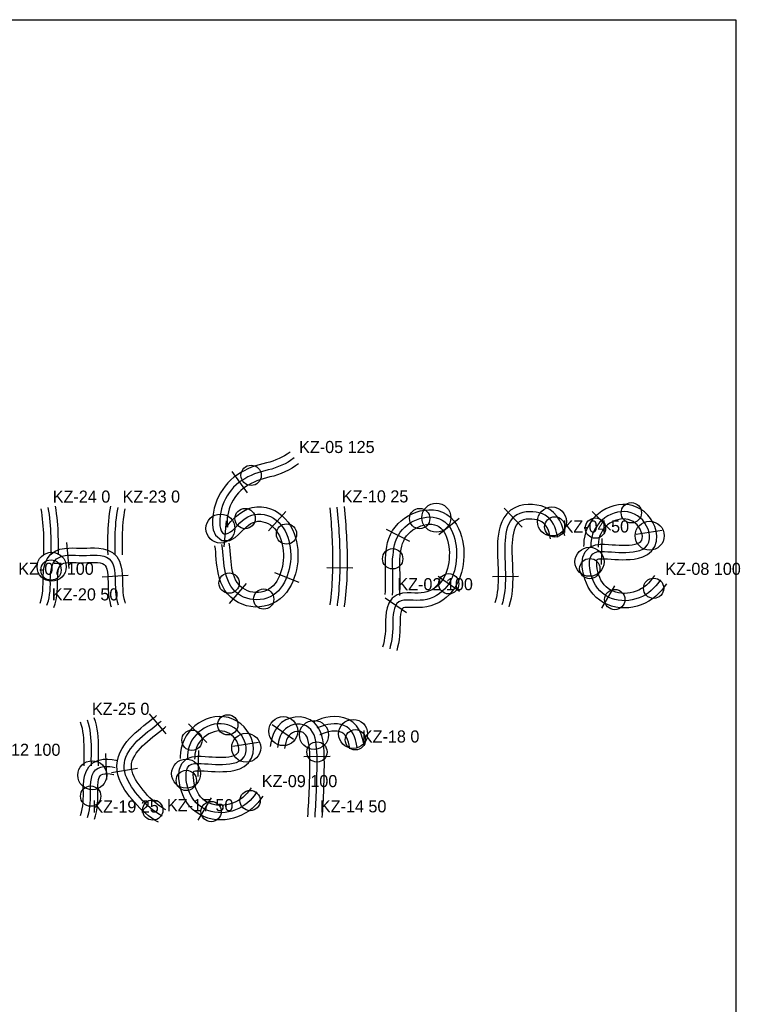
# Model space of a CAD drawing. Header units: millimetres. Extents: x 0 to 1378, y -121 to 1849.
# Tile 19 of 19: x 1080 to 1378, y 1441 to 1849. Entities that reach past the tile are written whole.
import ezdxf

# ---------------------------------------------------------------- set-up
doc = ezdxf.new("R2010")
doc.units = ezdxf.units.MM
for name, color, linetype in [('BEND_TIGHT', 4, 'Continuous'), ('CUT_25', 2, 'Continuous'), ('FRAME', 8, 'Continuous'), ('JOINT', 6, 'Continuous'), ('NEON_TEXT', 5, 'Continuous'), ('NOTES', 7, 'Continuous'), ('TUBE_6MM', 9, 'Continuous')]:
    doc.layers.add(name, color=color, linetype=linetype)

msp = doc.modelspace()

# ---------------------------------------------------------------- linework, layer by layer
at = {"layer": 'BEND_TIGHT'}
for centre in [(1175.51, 1660.23), (1173.01, 1642.36), (1245.21, 1642.33), (1332.73, 1644.73), (1301.08, 1638.91), (1317.88, 1638.41), (1190.14, 1635.97), (1234.04, 1625.71), (1092.76, 1621.07), (1315.54, 1621.64), (1166.4, 1615.67), (1257.21, 1615.38), (1341.95, 1613.51), (1180.71, 1609.06), (1325.87, 1608.86), (1165.87, 1557.03), (1151.05, 1550.65), (1218.62, 1550.86), (1202.74, 1545.81), (1148.72, 1534.03), (1109.16, 1527.54), (1175.07, 1525.73), (1134.83, 1521.8), (1158.96, 1521.18)]:
    msp.add_circle(centre, 4.2, dxfattribs=at)
at = {"layer": 'CUT_25'}
for p, q in [((1167.54, 1661.78), (1173.85, 1653.01)), ((1182.76, 1637.24), (1189.93, 1645.32)), ((1280.1, 1646.62), (1287.53, 1638.78)), ((1164.41, 1630.62), (1165.29, 1641.39)), ((1253.13, 1635.77), (1261.54, 1642.55)), ((1316.51, 1645.24), (1324.06, 1637.52)), ((1241.14, 1632.93), (1231.51, 1637.81)), ((1345.43, 1637.38), (1334.76, 1635.7)), ((1320.45, 1623.36), (1320.64, 1634.16)), ((1100.23, 1621.75), (1099.28, 1632.51)), ((1206.79, 1622.15), (1217.58, 1621.99)), ((1113.85, 1618.27), (1124.63, 1619)), ((1185.15, 1619.99), (1195.2, 1616.02)), ((1252.8, 1618.51), (1261.62, 1612.26)), ((1275.27, 1618.44), (1286.07, 1618.55)), ((1173.41, 1615.47), (1166.37, 1607.28)), ((1325.81, 1614.58), (1320.41, 1605.23)), ((1230.88, 1609.54), (1239.8, 1603.45)), ((1140.39, 1553.3), (1133.5, 1561.62)), ((1149.63, 1557.46), (1157.2, 1549.76)), ((1184.18, 1557.23), (1193.05, 1551.07)), ((1178.59, 1549.76), (1167.94, 1548.02)), ((1115.85, 1534.45), (1115.4, 1545.24)), ((1153.65, 1535.67), (1153.91, 1546.47)), ((1208.17, 1543.87), (1197.37, 1543.76)), ((1128.49, 1538.94), (1117.83, 1537.24)), ((1158.94, 1526.9), (1153.48, 1517.58))]:
    msp.add_line(p, q, dxfattribs=at)
at = {"layer": 'FRAME'}
msp.add_lwpolyline([(1376, 0), (1284.12, 0), (1082, 0), (879.88, 0), (788, 0), (788, 288.86), (788, 924.35), (788, 1559.83), (788, 1848.69), (879.88, 1848.69), (1082, 1848.69), (1284.12, 1848.69), (1376, 1848.69), (1376, 1559.83), (1376, 924.35), (1376, 288.86), (1376, 0)], dxfattribs=at)
at = {"layer": 'JOINT'}
for centre in [(1252.09, 1642.72), (1299.9, 1641.15), (1162.82, 1638.22), (1340.3, 1635.25), (1315.43, 1624.46), (1093.04, 1622.42), (1188.81, 1554.43), (1201.52, 1552.85), (1217.68, 1553.29), (1173.48, 1547.57), (1109.83, 1536.19), (1148.62, 1536.84)]:
    msp.add_circle(centre, 6, dxfattribs=at)
at = {"layer": 'NEON_TEXT'}
for points in [[(1193.36, 1667.46), (1191.83, 1666.33), (1190.78, 1665.67), (1189.57, 1665), (1188.26, 1664.38), (1186.89, 1663.83), (1185.5, 1663.3), (1184.08, 1662.85), (1182.62, 1662.47), (1181.17, 1662.11), (1179.72, 1661.71), (1178.29, 1661.29), (1176.88, 1660.81), (1175.51, 1660.23), (1174.19, 1659.55), (1172.9, 1658.85), (1171.65, 1658.08), (1170.46, 1657.23), (1169.34, 1656.29), (1168.29, 1655.27), (1167.33, 1654.17), (1166.44, 1653), (1165.64, 1651.77), (1164.93, 1650.49), (1164.27, 1649.18), (1163.72, 1647.81), (1163.28, 1646.4), (1162.97, 1644.97), (1162.72, 1643.54), (1162.57, 1642.11), (1162.52, 1640.73), (1162.6, 1639.41), (1162.82, 1638.22), (1163.19, 1637.22), (1163.73, 1636.47), (1164.41, 1636.04), (1165.21, 1635.98), (1166.08, 1636.26), (1166.99, 1636.83), (1167.92, 1637.62), (1168.87, 1638.55), (1169.83, 1639.55), (1170.84, 1640.55), (1171.89, 1641.5), (1173.01, 1642.36), (1174.2, 1643.09), (1175.46, 1643.65), (1176.77, 1644.03), (1178.13, 1644.22), (1179.5, 1644.22), (1180.88, 1644.04), (1182.22, 1643.68), (1183.52, 1643.15), (1184.76, 1642.48), (1185.91, 1641.66), (1186.97, 1640.72), (1187.93, 1639.67), (1188.78, 1638.51), (1189.52, 1637.28), (1190.14, 1635.97), (1190.66, 1634.61), (1191.08, 1633.21), (1191.41, 1631.78), (1191.65, 1630.32), (1191.83, 1628.86), (1191.89, 1627.37), (1191.87, 1625.89), (1191.76, 1624.41), (1191.57, 1622.94), (1191.29, 1621.48), (1190.89, 1620.06), (1190.44, 1618.66), (1189.9, 1617.3), (1189.27, 1615.98), (1188.54, 1614.73), (1187.71, 1613.56), (1186.77, 1612.49), (1185.73, 1611.53), (1184.59, 1610.69), (1183.36, 1610), (1182.06, 1609.45), (1180.71, 1609.06), (1179.31, 1608.82), (1177.89, 1608.74), (1176.47, 1608.81), (1175.06, 1609.02), (1173.69, 1609.39), (1172.37, 1609.89), (1171.11, 1610.54), (1169.94, 1611.33), (1168.87, 1612.24), (1167.92, 1613.28), (1167.1, 1614.43), (1166.4, 1615.67), (1165.82, 1616.99), (1165.34, 1618.36), (1164.97, 1619.78), (1164.67, 1621.22), (1164.41, 1622.68), (1164.23, 1624.16), (1164.09, 1625.64), (1163.97, 1627.11), (1163.88, 1628.64), (1163.72, 1630.13), (1163.46, 1631.61), (1163.46, 1631.61)], [(1091.49, 1646.93), (1091.74, 1645.45), (1091.96, 1643.97), (1092.14, 1642.48), (1092.3, 1640.99), (1092.42, 1639.5), (1092.52, 1638), (1092.59, 1636.5), (1092.65, 1635), (1092.68, 1633.5), (1092.7, 1632), (1092.7, 1630.5), (1092.69, 1629), (1092.67, 1627.5), (1092.67, 1627.35)], [(1120.36, 1646.95), (1120.08, 1645.48), (1119.84, 1644), (1119.65, 1642.51), (1119.49, 1641.02), (1119.37, 1639.52), (1119.28, 1638.02), (1119.22, 1636.53), (1119.18, 1635.03), (1119.16, 1633.53), (1119.15, 1632.03), (1119.16, 1630.53), (1119.18, 1629.03), (1119.2, 1627.53), (1119.21, 1627.35)], [(1211.01, 1647.03), (1211.15, 1645.54), (1211.29, 1644.04), (1211.42, 1642.55), (1211.54, 1641.05), (1211.65, 1639.56), (1211.75, 1638.06), (1211.84, 1636.56), (1211.93, 1635.07), (1212, 1633.57), (1212.07, 1632.07), (1212.12, 1630.57), (1212.16, 1629.07), (1212.19, 1627.57), (1212.21, 1626.07), (1212.21, 1624.57), (1212.2, 1623.07), (1212.18, 1621.57), (1212.14, 1620.07), (1212.09, 1618.57), (1212.02, 1617.07), (1211.94, 1615.58), (1211.84, 1614.08), (1211.72, 1612.58), (1211.59, 1611.09), (1211.44, 1609.6), (1211.27, 1608.11), (1211.08, 1606.62), (1211.03, 1606.24)], [(1233.99, 1610.72), (1234.07, 1612.22), (1234.12, 1613.72), (1234.14, 1615.22), (1234.14, 1616.72), (1234.12, 1618.22), (1234.1, 1619.72), (1234.07, 1621.22), (1234.04, 1622.72), (1234.03, 1624.22), (1234.04, 1625.71), (1234.19, 1627.18), (1234.33, 1628.65), (1234.54, 1630.1), (1234.83, 1631.52), (1235.23, 1632.9), (1235.75, 1634.23), (1236.39, 1635.49), (1237.16, 1636.68), (1238.04, 1637.79), (1239.04, 1638.8), (1240.13, 1639.71), (1241.31, 1640.53), (1242.56, 1641.24), (1243.86, 1641.84), (1245.21, 1642.33), (1246.59, 1642.7), (1247.98, 1642.93), (1249.38, 1643.02), (1250.76, 1642.95), (1252.09, 1642.72), (1253.37, 1642.3), (1254.57, 1641.71), (1255.66, 1640.95), (1256.64, 1640.02), (1257.5, 1638.96), (1258.23, 1637.79), (1258.84, 1636.52), (1259.35, 1635.18), (1259.75, 1633.79), (1260.06, 1632.36), (1260.29, 1630.91), (1260.5, 1629.45), (1260.48, 1627.97), (1260.46, 1626.49), (1260.36, 1625.01), (1260.19, 1623.55), (1259.91, 1622.1), (1259.56, 1620.68), (1259.11, 1619.29), (1258.58, 1617.93), (1257.94, 1616.63), (1257.21, 1615.38), (1256.38, 1614.21), (1255.45, 1613.12), (1254.43, 1612.13), (1253.32, 1611.24), (1252.13, 1610.46), (1250.87, 1609.81), (1249.55, 1609.3), (1248.19, 1608.91), (1246.79, 1608.66), (1245.38, 1608.53), (1243.97, 1608.5), (1242.57, 1608.54), (1241.2, 1608.6), (1239.89, 1608.62), (1238.67, 1608.54), (1237.56, 1608.3), (1236.6, 1607.86), (1235.81, 1607.18), (1235.2, 1606.29), (1234.76, 1605.21), (1234.46, 1603.99), (1234.28, 1602.66), (1234.17, 1601.26), (1234.11, 1599.82), (1234.09, 1598.37), (1234.06, 1596.87), (1233.99, 1595.37), (1233.85, 1593.88), (1233.66, 1592.39), (1233.39, 1590.92), (1233.07, 1589.45), (1232.81, 1588.43)], [(1302.29, 1634.58), (1301.82, 1636.62), (1301.5, 1637.73), (1301.08, 1638.91), (1300.55, 1640.07), (1299.9, 1641.15), (1299.11, 1642.13), (1298.17, 1642.98), (1297.11, 1643.69), (1295.93, 1644.26), (1294.66, 1644.68), (1293.32, 1644.97), (1291.95, 1645.14), (1290.57, 1645.18), (1289.2, 1645.09), (1287.87, 1644.87), (1286.61, 1644.49), (1285.44, 1643.95), (1284.39, 1643.25), (1283.47, 1642.38), (1282.7, 1641.36), (1282.06, 1640.2), (1281.56, 1638.95), (1281.17, 1637.61), (1280.87, 1636.22), (1280.66, 1634.79), (1280.5, 1633.33), (1280.38, 1631.86), (1280.36, 1630.36), (1280.37, 1628.87), (1280.39, 1627.37), (1280.45, 1625.87), (1280.51, 1624.37), (1280.57, 1622.87), (1280.62, 1621.37), (1280.66, 1619.88), (1280.68, 1618.38), (1280.66, 1616.88), (1280.62, 1615.38), (1280.53, 1613.88), (1280.39, 1612.39), (1280.19, 1610.9), (1279.93, 1609.42), (1279.59, 1607.96), (1279.22, 1606.67)], [(1344.78, 1617.06), (1343.62, 1615.44), (1342.86, 1614.5), (1341.95, 1613.51), (1340.92, 1612.55), (1339.79, 1611.65), (1338.57, 1610.85), (1337.29, 1610.15), (1335.94, 1609.56), (1334.55, 1609.09), (1333.13, 1608.73), (1331.68, 1608.5), (1330.21, 1608.39), (1328.75, 1608.41), (1327.3, 1608.57), (1325.87, 1608.86), (1324.48, 1609.3), (1323.15, 1609.88), (1321.9, 1610.61), (1320.74, 1611.47), (1319.68, 1612.46), (1318.74, 1613.57), (1317.92, 1614.77), (1317.22, 1616.05), (1316.64, 1617.4), (1316.16, 1618.79), (1315.8, 1620.21), (1315.54, 1621.64), (1315.41, 1623.07), (1315.43, 1624.46), (1315.63, 1625.75), (1316.06, 1626.89), (1316.75, 1627.79), (1317.72, 1628.38), (1318.9, 1628.67), (1320.22, 1628.76), (1321.63, 1628.74), (1323.08, 1628.65), (1324.55, 1628.55), (1326.04, 1628.45), (1327.54, 1628.38), (1329.03, 1628.33), (1330.52, 1628.35), (1332, 1628.42), (1333.46, 1628.56), (1334.89, 1628.81), (1336.24, 1629.2), (1337.49, 1629.76), (1338.56, 1630.52), (1339.41, 1631.49), (1339.99, 1632.63), (1340.28, 1633.91), (1340.3, 1635.25), (1340.08, 1636.62), (1339.66, 1637.96), (1339.07, 1639.26), (1338.32, 1640.49), (1337.44, 1641.62), (1336.42, 1642.63), (1335.29, 1643.5), (1334.05, 1644.2), (1332.73, 1644.73), (1331.34, 1645.07), (1329.92, 1645.21), (1328.49, 1645.18), (1327.06, 1644.97), (1325.66, 1644.6), (1324.3, 1644.08), (1323.01, 1643.43), (1321.78, 1642.64), (1320.64, 1641.73), (1319.6, 1640.72), (1318.68, 1639.6), (1317.88, 1638.41), (1317.23, 1637.14), (1316.73, 1635.85), (1316.37, 1634.56), (1316.16, 1633.34), (1316.05, 1632.28), (1315.98, 1630.7)], [(1091.1, 1606.5), (1091.69, 1608.39), (1091.97, 1609.57), (1092.19, 1610.9), (1092.35, 1612.32), (1092.43, 1613.77), (1092.49, 1615.24), (1092.48, 1616.73), (1092.51, 1618.2), (1092.59, 1619.66), (1092.76, 1621.07), (1093.04, 1622.42), (1093.49, 1623.66), (1094.14, 1624.75), (1095.01, 1625.65), (1096.07, 1626.31), (1097.28, 1626.76), (1098.61, 1627.03), (1100.02, 1627.15), (1101.47, 1627.18), (1102.94, 1627.16), (1104.42, 1627.08), (1105.92, 1627.05), (1107.41, 1627.1), (1108.89, 1627.19), (1110.36, 1627.22), (1111.81, 1627.19), (1113.21, 1627.06), (1114.54, 1626.78), (1115.74, 1626.32), (1116.79, 1625.64), (1117.64, 1624.73), (1118.28, 1623.63), (1118.72, 1622.38), (1119, 1621.03), (1119.18, 1619.61), (1119.28, 1618.15), (1119.33, 1616.67), (1119.34, 1615.18), (1119.4, 1613.69), (1119.48, 1612.2), (1119.62, 1610.74), (1119.82, 1609.34), (1120.09, 1608.09), (1120.48, 1606.62)], [(1107.68, 1559.15), (1108.14, 1557.72), (1108.51, 1556.27), (1108.8, 1554.8), (1109.01, 1553.32), (1109.16, 1551.82), (1109.26, 1550.33), (1109.31, 1548.83), (1109.33, 1547.33), (1109.32, 1545.83), (1109.31, 1544.33), (1109.3, 1542.83), (1109.31, 1541.33), (1109.32, 1540.11)], [(1138.69, 1519.3), (1136.92, 1520.35), (1135.92, 1521.01), (1134.83, 1521.8), (1133.75, 1522.76), (1132.67, 1523.7), (1131.63, 1524.71), (1130.6, 1525.75), (1129.62, 1526.86), (1128.66, 1527.97), (1127.74, 1529.1), (1126.86, 1530.26), (1126.05, 1531.43), (1125.3, 1532.62), (1124.63, 1533.83), (1124.05, 1535.05), (1123.59, 1536.28), (1123.25, 1537.53), (1123.05, 1538.77), (1123, 1540.02), (1123.1, 1541.26), (1123.35, 1542.48), (1123.74, 1543.69), (1124.27, 1544.87), (1124.92, 1546.02), (1125.68, 1547.14), (1126.53, 1548.24), (1127.45, 1549.3), (1128.42, 1550.36), (1129.47, 1551.36), (1130.57, 1552.33), (1131.71, 1553.29), (1132.84, 1554.24), (1134.04, 1555.15), (1135.22, 1556.07), (1136.39, 1557.01), (1137.55, 1557.96), (1138.32, 1558.62)], [(1177.92, 1529.27), (1176.75, 1527.65), (1175.99, 1526.72), (1175.07, 1525.73), (1174.03, 1524.77), (1172.89, 1523.89), (1171.67, 1523.09), (1170.38, 1522.4), (1169.04, 1521.82), (1167.64, 1521.35), (1166.22, 1521.01), (1164.76, 1520.78), (1163.3, 1520.68), (1161.84, 1520.71), (1160.38, 1520.88), (1158.96, 1521.18), (1157.57, 1521.62), (1156.25, 1522.21), (1155, 1522.95), (1153.85, 1523.82), (1152.8, 1524.81), (1151.87, 1525.93), (1151.06, 1527.14), (1150.36, 1528.42), (1149.79, 1529.77), (1149.32, 1531.17), (1148.96, 1532.59), (1148.72, 1534.03), (1148.59, 1535.45), (1148.62, 1536.84), (1148.83, 1538.13), (1149.26, 1539.26), (1149.95, 1540.15), (1150.93, 1540.72), (1152.11, 1541), (1153.43, 1541.08), (1154.84, 1541.04), (1156.29, 1540.95), (1157.76, 1540.85), (1159.25, 1540.76), (1160.75, 1540.68), (1162.24, 1540.64), (1163.73, 1540.67), (1165.21, 1540.73), (1166.67, 1540.88), (1168.1, 1541.13), (1169.45, 1541.52), (1170.69, 1542.08), (1171.77, 1542.84), (1172.62, 1543.81), (1173.19, 1544.96), (1173.47, 1546.23), (1173.48, 1547.57), (1173.26, 1548.94), (1172.83, 1550.28), (1172.23, 1551.58), (1171.48, 1552.8), (1170.59, 1553.93), (1169.57, 1554.94), (1168.44, 1555.8), (1167.2, 1556.51), (1165.87, 1557.03), (1164.49, 1557.36), (1163.06, 1557.5), (1161.63, 1557.46), (1160.2, 1557.25), (1158.8, 1556.87), (1157.45, 1556.35), (1156.15, 1555.68), (1154.93, 1554.89), (1153.8, 1553.98), (1152.76, 1552.96), (1151.84, 1551.85), (1151.05, 1550.65), (1150.39, 1549.39), (1149.89, 1548.09), (1149.54, 1546.81), (1149.32, 1545.6), (1149.21, 1544.56), (1149.14, 1543.02)], [(1201.96, 1518.83), (1202.05, 1520.33), (1202.15, 1521.83), (1202.24, 1523.33), (1202.32, 1524.82), (1202.4, 1526.32), (1202.47, 1527.82), (1202.53, 1529.32), (1202.59, 1530.82), (1202.64, 1532.32), (1202.69, 1533.82), (1202.72, 1535.32), (1202.75, 1536.81), (1202.77, 1538.31), (1202.79, 1539.81), (1202.79, 1541.31), (1202.78, 1542.81), (1202.77, 1544.31), (1202.74, 1545.81), (1202.58, 1547.28), (1202.44, 1548.74), (1202.24, 1550.17), (1201.94, 1551.55), (1201.52, 1552.85), (1200.94, 1554.05), (1200.2, 1555.09), (1199.29, 1555.96), (1198.22, 1556.61), (1197.03, 1557.06), (1195.76, 1557.29), (1194.45, 1557.3), (1193.14, 1557.11), (1191.89, 1556.71), (1190.73, 1556.12), (1189.69, 1555.35), (1188.81, 1554.43), (1188.09, 1553.39), (1187.53, 1552.28), (1187.11, 1551.17), (1186.82, 1550.1), (1186.63, 1549.17), (1186.39, 1547.66)], [(1219.3, 1547.72), (1218.91, 1549.72), (1218.62, 1550.86), (1218.22, 1552.09), (1217.68, 1553.29), (1216.99, 1554.41), (1216.11, 1555.39), (1215.07, 1556.18), (1213.89, 1556.79), (1212.6, 1557.19), (1211.24, 1557.4), (1209.86, 1557.45), (1208.5, 1557.36), (1207.19, 1557.14), (1205.97, 1556.84), (1204.89, 1556.49), (1204.01, 1556.15), (1202.74, 1555.6)], [(1107.84, 1518.76), (1108.37, 1520.67), (1108.63, 1521.86), (1108.84, 1523.2), (1108.99, 1524.62), (1109.08, 1526.08), (1109.16, 1527.54), (1109.13, 1529.04), (1109.12, 1530.53), (1109.15, 1532), (1109.25, 1533.46), (1109.46, 1534.87), (1109.83, 1536.19), (1110.4, 1537.37), (1111.19, 1538.36), (1112.21, 1539.1), (1113.38, 1539.57), (1114.63, 1539.8), (1115.87, 1539.85), (1117.02, 1539.78), (1117.99, 1539.66), (1119.3, 1539.43)]]:
    msp.add_lwpolyline(points, dxfattribs=at)
at = {"layer": 'TUBE_6MM'}
for points in [[(1191.59, 1669.88), (1190.44, 1669.03), (1189.35, 1668.31), (1188.22, 1667.68), (1187.04, 1667.13), (1185.75, 1666.61), (1184.46, 1666.12), (1183.18, 1665.72), (1181.82, 1665.36), (1180.34, 1664.99), (1178.84, 1664.58), (1177.3, 1664.13), (1175.72, 1663.57), (1174.14, 1662.9), (1172.69, 1662.15), (1171.26, 1661.37), (1169.82, 1660.46), (1168.43, 1659.44), (1167.12, 1658.31), (1165.9, 1657.09), (1164.78, 1655.77), (1163.76, 1654.38), (1162.86, 1652.94), (1162.06, 1651.47), (1161.33, 1649.92), (1160.72, 1648.28), (1160.26, 1646.61), (1159.92, 1644.95), (1159.67, 1643.28), (1159.55, 1641.55), (1159.58, 1639.73), (1159.86, 1637.75), (1160.79, 1635.43), (1163.35, 1633.25), (1166.71, 1633.31), (1168.87, 1634.5), (1170.28, 1635.74), (1171.42, 1636.87), (1172.44, 1637.91), (1173.41, 1638.83), (1174.37, 1639.62), (1175.33, 1640.26), (1176.3, 1640.74), (1177.3, 1641.06), (1178.31, 1641.22), (1179.35, 1641.22), (1180.41, 1641.06), (1181.47, 1640.75), (1182.5, 1640.29), (1183.47, 1639.71), (1184.38, 1639.01), (1185.21, 1638.21), (1185.95, 1637.3), (1186.61, 1636.3), (1187.18, 1635.22), (1187.66, 1634.07), (1188.06, 1632.86), (1188.37, 1631.6), (1188.62, 1630.29), (1188.8, 1628.98), (1188.88, 1627.69), (1188.88, 1626.37), (1188.8, 1625.05), (1188.65, 1623.73), (1188.42, 1622.46), (1188.09, 1621.2), (1187.69, 1619.92), (1187.23, 1618.7), (1186.69, 1617.55), (1186.08, 1616.47), (1185.39, 1615.48), (1184.63, 1614.59), (1183.79, 1613.82), (1182.87, 1613.16), (1181.89, 1612.63), (1180.83, 1612.22), (1179.73, 1611.94), (1178.59, 1611.79), (1177.43, 1611.77), (1176.27, 1611.87), (1175.13, 1612.11), (1174.03, 1612.47), (1172.99, 1612.95), (1172.03, 1613.54), (1171.15, 1614.24), (1170.37, 1615.05), (1169.69, 1615.96), (1169.11, 1616.97), (1168.62, 1618.07), (1168.21, 1619.26), (1167.87, 1620.52), (1167.6, 1621.86), (1167.36, 1623.21), (1167.21, 1624.58), (1167.07, 1626.03), (1166.95, 1627.48), (1166.85, 1629.02), (1166.67, 1630.67), (1166.42, 1632.12)], [(1195.14, 1665.04), (1193.87, 1664.11), (1192.46, 1663.18), (1190.96, 1662.35), (1189.44, 1661.63), (1187.94, 1661.02), (1186.43, 1660.45), (1184.84, 1659.95), (1183.3, 1659.55), (1181.87, 1659.19), (1180.48, 1658.81), (1179.14, 1658.41), (1177.89, 1657.98), (1176.71, 1657.47), (1175.5, 1656.85), (1174.29, 1656.19), (1173.2, 1655.5), (1172.17, 1654.74), (1171.2, 1653.92), (1170.31, 1653.02), (1169.49, 1652.05), (1168.73, 1651.02), (1168.04, 1649.92), (1167.41, 1648.76), (1166.86, 1647.6), (1166.43, 1646.42), (1166.09, 1645.2), (1165.83, 1643.92), (1165.64, 1642.63), (1165.55, 1641.37), (1165.56, 1640.19), (1165.68, 1639.21), (1165.79, 1638.73), (1165.37, 1638.89), (1164.92, 1639.04), (1165.34, 1639.35), (1166.17, 1640.1), (1167.15, 1641.1), (1168.24, 1642.2), (1169.44, 1643.33), (1170.8, 1644.45), (1172.34, 1645.46), (1174.05, 1646.31), (1175.91, 1646.9), (1177.85, 1647.21), (1179.81, 1647.2), (1181.71, 1646.91), (1183.53, 1646.38), (1185.25, 1645.63), (1186.85, 1644.68), (1188.31, 1643.54), (1189.63, 1642.26), (1190.78, 1640.85), (1191.77, 1639.35), (1192.6, 1637.78), (1193.28, 1636.17), (1193.82, 1634.53), (1194.24, 1632.88), (1194.54, 1631.24), (1194.77, 1629.58), (1194.88, 1627.88), (1194.88, 1626.2), (1194.78, 1624.52), (1194.58, 1622.86), (1194.28, 1621.18), (1193.86, 1619.54), (1193.36, 1617.96), (1192.76, 1616.37), (1192.03, 1614.8), (1191.16, 1613.27), (1190.14, 1611.81), (1188.94, 1610.42), (1187.57, 1609.16), (1186.05, 1608.07), (1184.41, 1607.18), (1182.67, 1606.51), (1180.87, 1606.05), (1179.04, 1605.8), (1177.2, 1605.77), (1175.38, 1605.94), (1173.59, 1606.31), (1171.84, 1606.88), (1170.16, 1607.66), (1168.57, 1608.63), (1167.11, 1609.81), (1165.8, 1611.16), (1164.69, 1612.65), (1163.77, 1614.23), (1163.03, 1615.87), (1162.47, 1617.51), (1162.03, 1619.15), (1161.7, 1620.74), (1161.42, 1622.35), (1161.24, 1623.96), (1161.1, 1625.5), (1160.97, 1627.04), (1160.88, 1628.5), (1160.73, 1629.83), (1160.51, 1631.11)], [(1088.53, 1646.43), (1088.78, 1644.98), (1088.99, 1643.57), (1089.16, 1642.14), (1089.31, 1640.71), (1089.43, 1639.27), (1089.53, 1637.83), (1089.6, 1636.37), (1089.65, 1634.92), (1089.68, 1633.45), (1089.7, 1631.98), (1089.7, 1630.51), (1089.69, 1629.03), (1089.67, 1627.54), (1089.67, 1627.39)], [(1094.44, 1647.44), (1094.7, 1645.93), (1094.93, 1644.37), (1095.12, 1642.82), (1095.28, 1641.27), (1095.41, 1639.72), (1095.52, 1638.17), (1095.59, 1636.63), (1095.65, 1635.09), (1095.68, 1633.55), (1095.7, 1632.02), (1095.7, 1630.49), (1095.69, 1628.97), (1095.67, 1627.46), (1095.67, 1627.31)], [(1117.41, 1647.51), (1117.12, 1645.99), (1116.87, 1644.43), (1116.67, 1642.86), (1116.5, 1641.29), (1116.38, 1639.73), (1116.28, 1638.18), (1116.22, 1636.63), (1116.18, 1635.09), (1116.16, 1633.55), (1116.15, 1632.02), (1116.16, 1630.5), (1116.18, 1628.99), (1116.2, 1627.48), (1116.21, 1627.3)], [(1123.3, 1646.39), (1123.03, 1644.96), (1122.81, 1643.57), (1122.63, 1642.16), (1122.48, 1640.74), (1122.36, 1639.31), (1122.28, 1637.87), (1122.22, 1636.42), (1122.18, 1634.97), (1122.16, 1633.5), (1122.15, 1632.03), (1122.16, 1630.55), (1122.18, 1629.07), (1122.2, 1627.57), (1122.21, 1627.39)], [(1208.02, 1646.74), (1208.17, 1645.26), (1208.3, 1643.78), (1208.43, 1642.3), (1208.55, 1640.82), (1208.66, 1639.34), (1208.76, 1637.86), (1208.85, 1636.39), (1208.93, 1634.91), (1209.01, 1633.43), (1209.07, 1631.95), (1209.12, 1630.48), (1209.16, 1629), (1209.19, 1627.52), (1209.21, 1626.05), (1209.21, 1624.58), (1209.2, 1623.1), (1209.18, 1621.63), (1209.14, 1620.16), (1209.09, 1618.69), (1209.03, 1617.22), (1208.94, 1615.76), (1208.85, 1614.3), (1208.73, 1612.83), (1208.6, 1611.38), (1208.45, 1609.92), (1208.29, 1608.47), (1208.1, 1607), (1208.05, 1606.63)], [(1214, 1647.31), (1214.14, 1645.81), (1214.28, 1644.31), (1214.41, 1642.8), (1214.53, 1641.28), (1214.64, 1639.77), (1214.74, 1638.26), (1214.84, 1636.74), (1214.92, 1635.22), (1215, 1633.7), (1215.06, 1632.18), (1215.12, 1630.66), (1215.16, 1629.14), (1215.19, 1627.62), (1215.21, 1626.09), (1215.21, 1624.57), (1215.2, 1623.04), (1215.18, 1621.51), (1215.14, 1619.98), (1215.09, 1618.45), (1215.02, 1616.92), (1214.93, 1615.39), (1214.83, 1613.86), (1214.71, 1612.33), (1214.57, 1610.8), (1214.42, 1609.27), (1214.24, 1607.75), (1214.05, 1606.24), (1214, 1605.85)], [(1230.99, 1610.89), (1231.07, 1612.35), (1231.12, 1613.79), (1231.14, 1615.24), (1231.14, 1616.7), (1231.12, 1618.18), (1231.1, 1619.66), (1231.07, 1621.16), (1231.04, 1622.68), (1231.03, 1624.22), (1231.05, 1625.88), (1231.21, 1627.5), (1231.36, 1629.07), (1231.61, 1630.73), (1231.97, 1632.4), (1232.48, 1634.09), (1233.16, 1635.76), (1234.03, 1637.36), (1235.06, 1638.86), (1236.25, 1640.24), (1237.57, 1641.47), (1238.98, 1642.56), (1240.48, 1643.51), (1242.05, 1644.31), (1243.69, 1644.97), (1245.4, 1645.49), (1247.16, 1645.84), (1248.99, 1646), (1250.86, 1645.95), (1252.78, 1645.64), (1254.67, 1645.01), (1256.43, 1644.07), (1258, 1642.87), (1259.34, 1641.46), (1260.44, 1639.92), (1261.31, 1638.3), (1262, 1636.66), (1262.52, 1635), (1262.92, 1633.34), (1263.19, 1631.74), (1263.44, 1630.03), (1263.48, 1628.29), (1263.46, 1626.68), (1263.37, 1625.04), (1263.19, 1623.37), (1262.89, 1621.7), (1262.49, 1620.06), (1261.99, 1618.44), (1261.37, 1616.84), (1260.62, 1615.27), (1259.73, 1613.75), (1258.69, 1612.31), (1257.52, 1610.96), (1256.22, 1609.72), (1254.79, 1608.61), (1253.24, 1607.66), (1251.6, 1606.88), (1249.89, 1606.27), (1248.14, 1605.86), (1246.39, 1605.61), (1244.68, 1605.51), (1243.04, 1605.52), (1241.51, 1605.58), (1240.16, 1605.61), (1239.11, 1605.57), (1238.43, 1605.4), (1238.06, 1605.17), (1237.79, 1604.72), (1237.52, 1603.88), (1237.32, 1602.75), (1237.19, 1601.45), (1237.12, 1600.07), (1237.09, 1598.63), (1237.07, 1597.09), (1237, 1595.5), (1236.87, 1593.88), (1236.66, 1592.26), (1236.39, 1590.66), (1236.06, 1589.09), (1235.73, 1587.72)], [(1305.21, 1635.26), (1304.86, 1636.76), (1304.44, 1638.36), (1303.86, 1640.04), (1303.05, 1641.74), (1301.96, 1643.37), (1300.59, 1644.83), (1298.99, 1646.04), (1297.25, 1646.95), (1295.45, 1647.57), (1293.64, 1647.95), (1291.85, 1648.14), (1290.05, 1648.15), (1288.22, 1647.97), (1286.37, 1647.55), (1284.52, 1646.83), (1282.77, 1645.77), (1281.22, 1644.35), (1280.02, 1642.7), (1279.15, 1640.99), (1278.53, 1639.27), (1278.09, 1637.58), (1277.8, 1635.92), (1277.59, 1634.31), (1277.44, 1632.7), (1277.36, 1631.06), (1277.36, 1629.47), (1277.38, 1627.93), (1277.42, 1626.38), (1277.49, 1624.87), (1277.55, 1623.37), (1277.6, 1621.89), (1277.65, 1620.42), (1277.67, 1618.97), (1277.67, 1617.53), (1277.64, 1616.1), (1277.57, 1614.69), (1277.46, 1613.29), (1277.3, 1611.92), (1277.09, 1610.57), (1276.81, 1609.25), (1276.45, 1607.89), (1276.34, 1607.49)], [(1342.34, 1618.81), (1341.5, 1617.64), (1340.69, 1616.59), (1339.84, 1615.65), (1338.94, 1614.8), (1337.96, 1614.04), (1336.93, 1613.37), (1335.83, 1612.79), (1334.69, 1612.3), (1333.51, 1611.92), (1332.3, 1611.64), (1331.08, 1611.46), (1329.85, 1611.4), (1328.64, 1611.44), (1327.44, 1611.6), (1326.29, 1611.88), (1325.19, 1612.27), (1324.15, 1612.77), (1323.18, 1613.39), (1322.3, 1614.12), (1321.51, 1614.95), (1320.8, 1615.88), (1320.18, 1616.91), (1319.64, 1618.01), (1319.2, 1619.18), (1318.85, 1620.39), (1318.59, 1621.61), (1318.45, 1622.82), (1318.42, 1623.96), (1318.52, 1624.88), (1318.67, 1625.38), (1318.82, 1625.54), (1319.27, 1625.67), (1320.2, 1625.75), (1321.45, 1625.74), (1322.85, 1625.66), (1324.34, 1625.55), (1325.86, 1625.46), (1327.41, 1625.38), (1329.01, 1625.33), (1330.63, 1625.36), (1332.25, 1625.43), (1333.95, 1625.6), (1335.71, 1625.93), (1337.55, 1626.5), (1339.41, 1627.45), (1341.13, 1628.9), (1342.44, 1630.83), (1343.15, 1633), (1343.29, 1635.16), (1343.03, 1637.17), (1342.46, 1639.04), (1341.67, 1640.76), (1340.68, 1642.35), (1339.49, 1643.81), (1338.11, 1645.11), (1336.55, 1646.23), (1334.84, 1647.12), (1333.01, 1647.75), (1331.13, 1648.1), (1329.23, 1648.2), (1327.36, 1648.05), (1325.54, 1647.68), (1323.8, 1647.11), (1322.15, 1646.35), (1320.58, 1645.44), (1319.13, 1644.36), (1317.79, 1643.14), (1316.58, 1641.77), (1315.52, 1640.27), (1314.64, 1638.66), (1313.95, 1636.96), (1313.44, 1635.2), (1313.15, 1633.42), (1313.03, 1631.75), (1312.99, 1630.82)], [(1299.37, 1633.9), (1299.04, 1635.31), (1298.7, 1636.62), (1298.3, 1637.77), (1297.83, 1638.78), (1297.25, 1639.65), (1296.58, 1640.37), (1295.79, 1640.96), (1294.88, 1641.43), (1293.85, 1641.79), (1292.72, 1642.02), (1291.52, 1642.15), (1290.33, 1642.16), (1289.18, 1642.04), (1288.11, 1641.81), (1287.17, 1641.44), (1286.36, 1640.96), (1285.69, 1640.36), (1285.14, 1639.58), (1284.66, 1638.62), (1284.26, 1637.52), (1283.96, 1636.31), (1283.73, 1635.01), (1283.56, 1633.65), (1283.42, 1632.28), (1283.36, 1630.92), (1283.36, 1629.5), (1283.38, 1628.05), (1283.42, 1626.59), (1283.48, 1625.11), (1283.54, 1623.61), (1283.6, 1622.09), (1283.64, 1620.56), (1283.67, 1619.02), (1283.67, 1617.46), (1283.63, 1615.89), (1283.56, 1614.31), (1283.43, 1612.71), (1283.25, 1611.1), (1282.99, 1609.49), (1282.65, 1607.87), (1282.25, 1606.34), (1282.11, 1605.85)], [(1347.22, 1615.32), (1346.31, 1614.05), (1345.29, 1612.73), (1344.12, 1611.44), (1342.84, 1610.24), (1341.45, 1609.16), (1339.97, 1608.2), (1338.41, 1607.37), (1336.79, 1606.68), (1335.12, 1606.14), (1333.41, 1605.74), (1331.67, 1605.49), (1329.9, 1605.4), (1328.12, 1605.46), (1326.34, 1605.7), (1324.58, 1606.12), (1322.86, 1606.74), (1321.21, 1607.54), (1319.65, 1608.54), (1318.22, 1609.72), (1316.94, 1611.05), (1315.84, 1612.5), (1314.91, 1614.04), (1314.13, 1615.64), (1313.51, 1617.27), (1313.03, 1618.94), (1312.67, 1620.65), (1312.46, 1622.41), (1312.43, 1624.27), (1312.7, 1626.32), (1313.61, 1628.61), (1315.53, 1630.56), (1317.85, 1631.5), (1319.89, 1631.75), (1321.64, 1631.74), (1323.23, 1631.65), (1324.74, 1631.54), (1326.21, 1631.45), (1327.66, 1631.37), (1329.06, 1631.33), (1330.44, 1631.35), (1331.82, 1631.41), (1333.1, 1631.54), (1334.28, 1631.75), (1335.31, 1632.06), (1336.12, 1632.46), (1336.68, 1632.93), (1337.05, 1633.46), (1337.25, 1634.12), (1337.3, 1634.95), (1337.16, 1635.9), (1336.86, 1636.9), (1336.39, 1637.9), (1335.79, 1638.86), (1335.09, 1639.73), (1334.29, 1640.48), (1333.42, 1641.11), (1332.47, 1641.6), (1331.47, 1641.95), (1330.42, 1642.15), (1329.32, 1642.2), (1328.21, 1642.11), (1327.09, 1641.88), (1325.98, 1641.52), (1324.91, 1641.03), (1323.89, 1640.43), (1322.94, 1639.73), (1322.06, 1638.93), (1321.29, 1638.05), (1320.61, 1637.1), (1320.06, 1636.08), (1319.62, 1635.01), (1319.3, 1633.89), (1319.11, 1632.71), (1319.01, 1631.38), (1318.98, 1630.57)], [(1236.98, 1610.56), (1237.07, 1612.09), (1237.12, 1613.65), (1237.14, 1615.2), (1237.14, 1616.74), (1237.12, 1618.26), (1237.1, 1619.78), (1237.07, 1621.27), (1237.04, 1622.75), (1237.03, 1624.22), (1237.04, 1625.56), (1237.18, 1626.92), (1237.31, 1628.34), (1237.51, 1629.65), (1237.78, 1630.9), (1238.13, 1632.09), (1238.59, 1633.2), (1239.14, 1634.23), (1239.81, 1635.19), (1240.58, 1636.09), (1241.45, 1636.9), (1242.41, 1637.64), (1243.45, 1638.29), (1244.54, 1638.85), (1245.68, 1639.31), (1246.85, 1639.66), (1248.02, 1639.9), (1249.18, 1640.01), (1250.3, 1639.98), (1251.35, 1639.81), (1252.3, 1639.49), (1253.18, 1639.02), (1253.99, 1638.41), (1254.71, 1637.64), (1255.34, 1636.75), (1255.89, 1635.72), (1256.36, 1634.6), (1256.74, 1633.4), (1257.04, 1632.14), (1257.27, 1630.78), (1257.46, 1629.53), (1257.48, 1628.27), (1257.46, 1626.89), (1257.39, 1625.53), (1257.25, 1624.22), (1257.02, 1622.94), (1256.71, 1621.66), (1256.33, 1620.42), (1255.86, 1619.22), (1255.32, 1618.08), (1254.69, 1617.01), (1253.98, 1616.02), (1253.19, 1615.1), (1252.32, 1614.28), (1251.38, 1613.55), (1250.37, 1612.93), (1249.31, 1612.42), (1248.19, 1612.03), (1247.03, 1611.75), (1245.81, 1611.58), (1244.53, 1611.51), (1243.17, 1611.52), (1241.69, 1611.58), (1240.05, 1611.61), (1238.11, 1611.48), (1235.91, 1610.84), (1233.82, 1609.42), (1232.42, 1607.39), (1231.72, 1605.4), (1231.38, 1603.59), (1231.21, 1601.9), (1231.12, 1600.29), (1231.09, 1598.74), (1231.07, 1597.27), (1231.01, 1595.87), (1230.9, 1594.5), (1230.73, 1593.14), (1230.5, 1591.78), (1230.21, 1590.42), (1229.9, 1589.14)], [(1088.24, 1607.38), (1088.66, 1608.75), (1088.99, 1610.02), (1089.22, 1611.29), (1089.36, 1612.6), (1089.44, 1613.99), (1089.49, 1615.39), (1089.48, 1616.88), (1089.52, 1618.48), (1089.63, 1620.13), (1089.86, 1621.89), (1090.34, 1623.76), (1091.21, 1625.68), (1092.6, 1627.47), (1094.44, 1628.83), (1096.44, 1629.64), (1098.36, 1630.01), (1100.11, 1630.15), (1101.76, 1630.18), (1103.36, 1630.14), (1104.83, 1630.07), (1106.2, 1630.06), (1107.61, 1630.12), (1109.16, 1630.2), (1110.8, 1630.21), (1112.5, 1630.14), (1114.34, 1629.89), (1116.29, 1629.32), (1118.23, 1628.28), (1119.92, 1626.68), (1121.06, 1624.74), (1121.69, 1622.84), (1122.02, 1621.06), (1122.2, 1619.38), (1122.29, 1617.76), (1122.34, 1616.2), (1122.36, 1614.73), (1122.43, 1613.31), (1122.52, 1611.92), (1122.67, 1610.58), (1122.9, 1609.29), (1123.23, 1607.95), (1123.38, 1607.39)], [(1093.97, 1605.61), (1094.43, 1607.11), (1094.85, 1608.74), (1095.16, 1610.43), (1095.34, 1612.1), (1095.43, 1613.71), (1095.49, 1615.3), (1095.48, 1616.81), (1095.52, 1618.21), (1095.6, 1619.55), (1095.76, 1620.77), (1096.01, 1621.8), (1096.36, 1622.61), (1096.79, 1623.18), (1097.35, 1623.58), (1098.12, 1623.88), (1099.15, 1624.07), (1100.39, 1624.16), (1101.74, 1624.18), (1103.14, 1624.15), (1104.66, 1624.07), (1106.3, 1624.06), (1107.89, 1624.13), (1109.33, 1624.2), (1110.69, 1624.21), (1111.98, 1624.16), (1113.12, 1624.01), (1114.04, 1623.76), (1114.73, 1623.41), (1115.21, 1622.96), (1115.58, 1622.3), (1115.87, 1621.36), (1116.08, 1620.19), (1116.22, 1618.89), (1116.3, 1617.51), (1116.34, 1616.07), (1116.36, 1614.54), (1116.43, 1612.97), (1116.55, 1611.37), (1116.74, 1609.72), (1117.03, 1608.06), (1117.41, 1606.49), (1117.58, 1605.84)], [(1110.54, 1560.07), (1111.02, 1558.56), (1111.44, 1556.93), (1111.76, 1555.3), (1111.99, 1553.68), (1112.15, 1552.07), (1112.26, 1550.47), (1112.31, 1548.89), (1112.33, 1547.34), (1112.32, 1545.81), (1112.31, 1544.31), (1112.3, 1542.82), (1112.31, 1541.35), (1112.32, 1540.14)], [(1137.16, 1516.72), (1135.84, 1517.51), (1134.46, 1518.38), (1133.06, 1519.38), (1131.81, 1520.47), (1130.63, 1521.51), (1129.47, 1522.62), (1128.33, 1523.79), (1127.28, 1524.99), (1126.26, 1526.17), (1125.26, 1527.41), (1124.28, 1528.71), (1123.35, 1530.08), (1122.49, 1531.5), (1121.69, 1533.02), (1121, 1534.64), (1120.45, 1536.38), (1120.1, 1538.22), (1120, 1540.16), (1120.21, 1542.1), (1120.67, 1543.94), (1121.34, 1545.67), (1122.18, 1547.26), (1123.14, 1548.73), (1124.17, 1550.08), (1125.24, 1551.33), (1126.36, 1552.54), (1127.56, 1553.68), (1128.76, 1554.73), (1129.94, 1555.72), (1131.14, 1556.72), (1132.37, 1557.66), (1133.53, 1558.56), (1134.66, 1559.47), (1135.78, 1560.4), (1136.37, 1560.9)], [(1175.49, 1531.03), (1174.65, 1529.86), (1173.83, 1528.82), (1172.98, 1527.89), (1172.06, 1527.04), (1171.09, 1526.29), (1170.04, 1525.62), (1168.95, 1525.05), (1167.8, 1524.57), (1166.62, 1524.19), (1165.41, 1523.92), (1164.18, 1523.75), (1162.96, 1523.69), (1161.74, 1523.74), (1160.55, 1523.91), (1159.4, 1524.19), (1158.3, 1524.59), (1157.26, 1525.1), (1156.3, 1525.72), (1155.43, 1526.45), (1154.64, 1527.29), (1153.94, 1528.23), (1153.32, 1529.26), (1152.8, 1530.36), (1152.36, 1531.54), (1152.02, 1532.75), (1151.77, 1533.98), (1151.63, 1535.19), (1151.61, 1536.33), (1151.71, 1537.24), (1151.86, 1537.73), (1152, 1537.88), (1152.46, 1538), (1153.4, 1538.07), (1154.66, 1538.05), (1156.08, 1537.96), (1157.57, 1537.85), (1159.11, 1537.76), (1160.65, 1537.69), (1162.25, 1537.64), (1163.86, 1537.67), (1165.49, 1537.75), (1167.18, 1537.92), (1168.95, 1538.26), (1170.79, 1538.83), (1172.65, 1539.79), (1174.37, 1541.26), (1175.66, 1543.2), (1176.35, 1545.38), (1176.48, 1547.54), (1176.19, 1549.56), (1175.61, 1551.41), (1174.8, 1553.12), (1173.8, 1554.7), (1172.61, 1556.15), (1171.23, 1557.45), (1169.66, 1558.56), (1167.94, 1559.44), (1166.11, 1560.05), (1164.22, 1560.4), (1162.32, 1560.48), (1160.45, 1560.32), (1158.64, 1559.94), (1156.91, 1559.36), (1155.25, 1558.59), (1153.7, 1557.67), (1152.25, 1556.59), (1150.91, 1555.36), (1149.71, 1553.99), (1148.67, 1552.49), (1147.79, 1550.88), (1147.1, 1549.17), (1146.6, 1547.41), (1146.31, 1545.63), (1146.18, 1543.98), (1146.14, 1543.17)], [(1204.95, 1518.64), (1205.05, 1520.14), (1205.14, 1521.65), (1205.23, 1523.15), (1205.31, 1524.66), (1205.39, 1526.17), (1205.46, 1527.68), (1205.53, 1529.2), (1205.59, 1530.71), (1205.64, 1532.22), (1205.69, 1533.73), (1205.72, 1535.25), (1205.75, 1536.77), (1205.77, 1538.28), (1205.79, 1539.8), (1205.79, 1541.32), (1205.78, 1542.84), (1205.77, 1544.36), (1205.73, 1546), (1205.56, 1547.61), (1205.41, 1549.17), (1205.16, 1550.84), (1204.76, 1552.58), (1204.11, 1554.39), (1203.11, 1556.18), (1201.7, 1557.8), (1199.92, 1559.08), (1197.91, 1559.92), (1195.82, 1560.28), (1193.77, 1560.23), (1191.78, 1559.82), (1189.88, 1559.06), (1188.14, 1557.94), (1186.65, 1556.51), (1185.46, 1554.84), (1184.62, 1553.09), (1184.05, 1551.35), (1183.67, 1549.65), (1183.43, 1548.11)], [(1222.24, 1548.3), (1221.94, 1549.82), (1221.56, 1551.45), (1221.01, 1553.17), (1220.2, 1554.92), (1219.04, 1556.61), (1217.53, 1558.08), (1215.76, 1559.2), (1213.86, 1559.94), (1211.94, 1560.33), (1210.06, 1560.44), (1208.23, 1560.34), (1206.45, 1560.05), (1204.75, 1559.6), (1203.12, 1559.03), (1201.65, 1558.4), (1201.54, 1558.35)], [(1104.82, 1558.23), (1105.26, 1556.89), (1105.58, 1555.61), (1105.84, 1554.3), (1106.04, 1552.95), (1106.17, 1551.58), (1106.26, 1550.18), (1106.31, 1548.76), (1106.33, 1547.31), (1106.32, 1545.84), (1106.31, 1544.35), (1106.3, 1542.83), (1106.31, 1541.31), (1106.32, 1540.07)], [(1140.22, 1521.88), (1138.97, 1522.62), (1137.81, 1523.35), (1136.78, 1524.09), (1135.76, 1524.98), (1134.69, 1525.92), (1133.69, 1526.88), (1132.73, 1527.87), (1131.8, 1528.92), (1130.87, 1530.01), (1129.99, 1531.11), (1129.16, 1532.2), (1128.4, 1533.32), (1127.71, 1534.46), (1127.11, 1535.59), (1126.62, 1536.73), (1126.27, 1537.85), (1126.06, 1538.94), (1126, 1540), (1126.11, 1541.05), (1126.38, 1542.11), (1126.8, 1543.17), (1127.36, 1544.23), (1128.04, 1545.27), (1128.83, 1546.3), (1129.71, 1547.33), (1130.63, 1548.32), (1131.61, 1549.24), (1132.67, 1550.18), (1133.78, 1551.11), (1134.88, 1552.03), (1136.04, 1552.91), (1137.25, 1553.85), (1138.46, 1554.82), (1139.64, 1555.81), (1140.27, 1556.34)], [(1180.35, 1527.51), (1179.44, 1526.24), (1178.4, 1524.93), (1177.23, 1523.65), (1175.94, 1522.46), (1174.54, 1521.38), (1173.05, 1520.43), (1171.49, 1519.61), (1169.87, 1518.94), (1168.2, 1518.4), (1166.48, 1518.01), (1164.74, 1517.77), (1162.97, 1517.69), (1161.19, 1517.77), (1159.42, 1518.01), (1157.66, 1518.45), (1155.94, 1519.07), (1154.29, 1519.89), (1152.74, 1520.89), (1151.32, 1522.08), (1150.05, 1523.42), (1148.95, 1524.89), (1148.03, 1526.43), (1147.27, 1528.03), (1146.66, 1529.66), (1146.19, 1531.33), (1145.84, 1533.04), (1145.64, 1534.81), (1145.62, 1536.67), (1145.9, 1538.73), (1146.84, 1541.02), (1148.79, 1542.94), (1151.12, 1543.84), (1153.15, 1544.06), (1154.89, 1544.04), (1156.47, 1543.95), (1157.97, 1543.84), (1159.43, 1543.75), (1160.88, 1543.68), (1162.28, 1543.64), (1163.67, 1543.67), (1165.04, 1543.73), (1166.33, 1543.86), (1167.51, 1544.08), (1168.53, 1544.39), (1169.33, 1544.79), (1169.89, 1545.25), (1170.25, 1545.78), (1170.44, 1546.44), (1170.48, 1547.27), (1170.34, 1548.22), (1170.02, 1549.23), (1169.55, 1550.23), (1168.94, 1551.18), (1168.23, 1552.05), (1167.43, 1552.8), (1166.55, 1553.42), (1165.61, 1553.91), (1164.6, 1554.25), (1163.55, 1554.44), (1162.45, 1554.49), (1161.34, 1554.39), (1160.22, 1554.15), (1159.12, 1553.78), (1158.05, 1553.29), (1157.03, 1552.68), (1156.08, 1551.97), (1155.21, 1551.17), (1154.44, 1550.28), (1153.77, 1549.33), (1153.21, 1548.31), (1152.77, 1547.23), (1152.46, 1546.11), (1152.26, 1544.92), (1152.17, 1543.59), (1152.13, 1542.88)], [(1198.96, 1519.03), (1199.06, 1520.52), (1199.15, 1522.01), (1199.24, 1523.5), (1199.32, 1524.98), (1199.4, 1526.47), (1199.47, 1527.96), (1199.54, 1529.44), (1199.59, 1530.93), (1199.64, 1532.41), (1199.69, 1533.9), (1199.72, 1535.38), (1199.75, 1536.86), (1199.77, 1538.35), (1199.79, 1539.83), (1199.79, 1541.31), (1199.78, 1542.79), (1199.77, 1544.27), (1199.75, 1545.63), (1199.6, 1547), (1199.46, 1548.43), (1199.26, 1549.72), (1199, 1550.9), (1198.64, 1551.92), (1198.19, 1552.75), (1197.65, 1553.38), (1197, 1553.84), (1196.25, 1554.16), (1195.39, 1554.29), (1194.45, 1554.27), (1193.51, 1554.08), (1192.64, 1553.73), (1191.86, 1553.23), (1191.19, 1552.59), (1190.64, 1551.81), (1190.2, 1550.86), (1189.83, 1549.75), (1189.56, 1548.53), (1189.36, 1547.2)], [(1216.35, 1547.14), (1216.08, 1548.57), (1215.78, 1549.86), (1215.42, 1551), (1214.98, 1551.96), (1214.45, 1552.75), (1213.82, 1553.37), (1213.07, 1553.84), (1212.18, 1554.18), (1211.16, 1554.38), (1210.05, 1554.44), (1208.89, 1554.38), (1207.71, 1554.18), (1206.51, 1553.86), (1205.31, 1553.44), (1204.02, 1552.88), (1203.94, 1552.85)], [(1104.95, 1519.56), (1105.33, 1520.95), (1105.64, 1522.25), (1105.86, 1523.55), (1106, 1524.88), (1106.09, 1526.3), (1106.16, 1527.67), (1106.13, 1529.09), (1106.12, 1530.66), (1106.17, 1532.28), (1106.3, 1533.98), (1106.61, 1535.81), (1107.25, 1537.75), (1108.4, 1539.68), (1110.12, 1541.29), (1112.17, 1542.31), (1114.27, 1542.78), (1116.22, 1542.84), (1117.99, 1542.68), (1119.58, 1542.43), (1119.81, 1542.39)], [(1110.73, 1517.95), (1111.14, 1519.45), (1111.53, 1521.07), (1111.8, 1522.73), (1111.98, 1524.38), (1112.08, 1525.96), (1112.16, 1527.58), (1112.13, 1529.16), (1112.12, 1530.59), (1112.16, 1531.97), (1112.25, 1533.26), (1112.44, 1534.38), (1112.72, 1535.29), (1113.09, 1535.93), (1113.54, 1536.35), (1114.16, 1536.65), (1114.99, 1536.82), (1116.03, 1536.84), (1117.25, 1536.73), (1118.61, 1536.51), (1118.79, 1536.48)]]:
    msp.add_lwpolyline(points, dxfattribs=at)

# ---------------------------------------------------------------- texts
at = {"layer": 'NOTES'}
for s, p in [('KZ-05 125', (1195.36, 1669.46)), ('KZ-24 0', (1093.49, 1648.93)), ('KZ-23 0', (1122.36, 1648.95)), ('KZ-10 25', (1213.01, 1649.03)), ('KZ-04 50', (1304.29, 1636.58)), ('KZ-07 100', (1079.23, 1619.1)), ('KZ-08 100', (1346.78, 1619.06)), ('KZ-02 100', (1235.99, 1612.72)), ('KZ-20 50', (1093.1, 1608.5)), ('KZ-25 0', (1109.68, 1561.15)), ('KZ-18 0', (1221.3, 1549.72)), ('KZ-12 100', (1065.45, 1544.23)), ('KZ-09 100', (1179.92, 1531.27)), ('KZ-19 25', (1109.84, 1520.76)), ('KZ-17 50', (1140.69, 1521.3)), ('KZ-14 50', (1203.96, 1520.83))]:
    msp.add_text(s, height=5, dxfattribs=at).set_placement(p)

doc.saveas('drawing.dxf')
